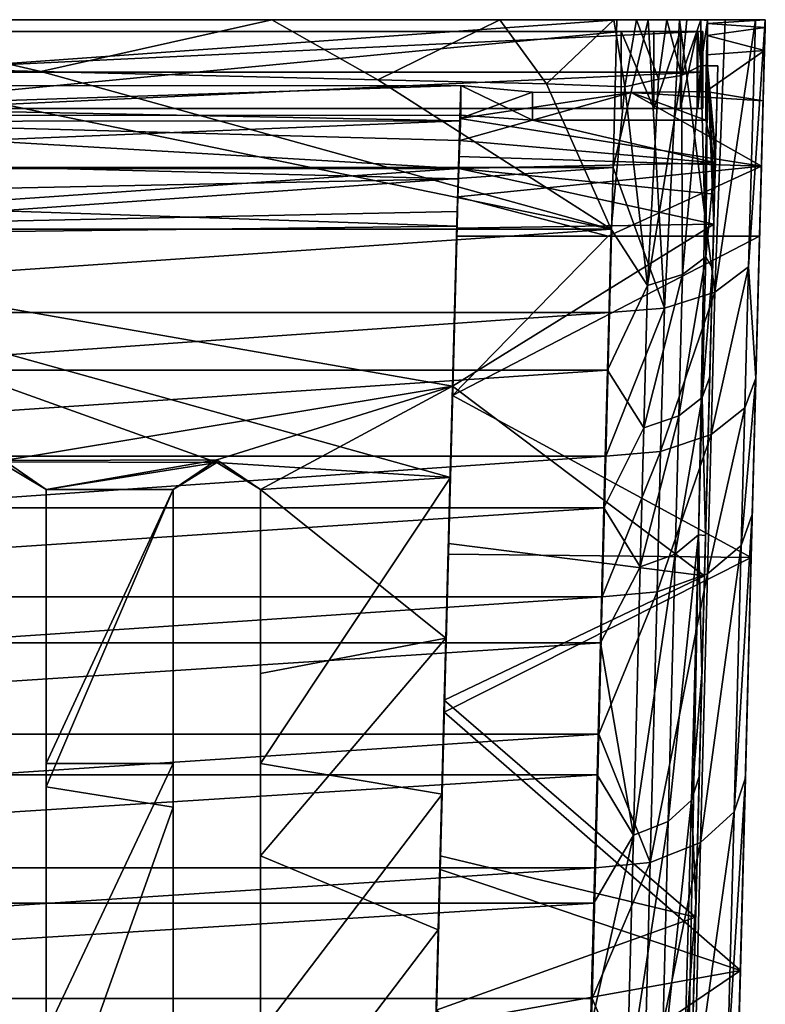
# Model space of a CAD drawing. Header units: inches. Extents: x -2.01 to 2.01, y -2.36 to 2.36.
# Tile 10 of 10: x 0.74 to 2.01, y 0.68 to 2.36. Entities that reach past the tile are written whole.
import ezdxf

# ---------------------------------------------------------------- set-up
doc = ezdxf.new("R2010")
doc.units = ezdxf.units.IN
doc.layers.get('0').update_dxf_attribs({"true_color": 0xc2ced6})

msp = doc.modelspace()

# ---------------------------------------------------------------- linework, layer by layer
for points in [[(-1.7535, 2.1098), (-1.7599, 2.3619), (1.7593, 2.3619), (-1.7535, 2.1098)], [(0.3934, 2.3619), (1.7593, 2.3619), (-1.7599, 2.3619), (0.3934, 2.3619)], [(1.7593, 2.3619), (1.7529, 2.1098), (-1.7535, 2.1098), (1.7593, 2.3619)], [(1.1707, 2.3619), (0.3934, 2.3619), (0.7768, 2.2737), (1.1707, 2.3619)], [(0.3934, 2.3619), (1.1707, 2.3619), (1.7593, 2.3619), (0.3934, 2.3619)], [(0.3934, 2.3619), (0.3934, 2.2831), (0.7768, 2.2737), (0.3934, 2.3619)], [(1.3517, 2.2595), (1.1707, 2.3619), (0.7768, 2.2737), (1.3517, 2.2595)], [(1.5594, 2.3619), (1.1707, 2.3619), (1.3517, 2.2595), (1.5594, 2.3619)], [(1.5594, 2.3619), (1.7593, 2.3619), (1.1707, 2.3619), (1.5594, 2.3619)], [(1.6392, 2.2524), (1.5594, 2.3619), (1.3517, 2.2595), (1.6392, 2.2524)], [(1.7537, 2.3619), (1.5594, 2.3619), (1.6392, 2.2524), (1.7537, 2.3619)], [(1.5594, 2.3619), (1.7537, 2.3619), (1.7593, 2.3619), (1.5594, 2.3619)], [(1.6392, 2.2524), (1.7729, 2.2475), (1.7537, 2.3619), (1.6392, 2.2524)], [(1.8124, 2.3619), (1.7529, 2.1098), (1.7593, 2.3619), (1.8124, 2.3619)], [(1.7529, 2.1098), (1.8124, 2.3619), (1.8401, 1.8696), (1.7529, 2.1098)], [(1.7593, 2.3619), (1.7537, 2.3619), (1.7928, 2.3619), (1.7593, 2.3619)], [(1.7537, 2.3619), (1.7729, 2.2475), (1.7928, 2.3619), (1.7537, 2.3619)], [(1.7928, 2.3619), (1.8124, 2.3619), (1.7593, 2.3619), (1.7928, 2.3619)], [(1.7928, 2.3619), (1.7729, 2.2475), (1.8299, 2.2603), (1.7928, 2.3619)], [(1.8124, 2.3619), (1.7928, 2.3619), (1.8444, 2.3619), (1.8124, 2.3619)], [(1.7928, 2.3619), (1.8299, 2.2603), (1.8444, 2.3619), (1.7928, 2.3619)], [(1.8444, 2.3619), (1.8661, 2.3619), (1.8124, 2.3619), (1.8444, 2.3619)], [(1.8661, 2.3619), (1.8401, 1.8696), (1.8124, 2.3619), (1.8661, 2.3619)], [(1.8444, 2.3619), (1.8299, 2.2603), (1.8691, 2.2669), (1.8444, 2.3619)], [(1.9263, 1.897), (1.8401, 1.8696), (1.8661, 2.3619), (1.9263, 1.897)], [(1.8661, 2.3619), (1.8444, 2.3619), (1.8784, 2.3619), (1.8661, 2.3619)], [(1.8444, 2.3619), (1.8691, 2.2669), (1.8784, 2.3619), (1.8444, 2.3619)], [(1.8784, 2.3619), (1.9439, 2.3619), (1.8661, 2.3619), (1.8784, 2.3619)], [(1.8661, 2.3619), (1.9439, 2.3619), (1.9263, 1.897), (1.8661, 2.3619)], [(1.8784, 2.3619), (1.8691, 2.2669), (1.9021, 2.3619), (1.8784, 2.3619)], [(1.8691, 2.2669), (1.9021, 2.2837), (1.9021, 2.3619), (1.8691, 2.2669)], [(1.9439, 2.3619), (1.8784, 2.3619), (1.9021, 2.3619), (1.9439, 2.3619)], [(2.0122, 2.3619), (1.9014, -1.8692), (1.9379, -0.4771), (2.0122, 2.3619)], [(2.0122, 2.3619), (1.9518, 0.0534), (1.9014, -1.8692), (2.0122, 2.3619)], [(1.9021, 2.3619), (1.9954, 2.3619), (1.9439, 2.3619), (1.9021, 2.3619)], [(1.9954, 2.3619), (1.9021, 2.3619), (2.0122, 2.3619), (1.9954, 2.3619)], [(2.0122, 2.3619), (1.9021, 2.3619), (1.9138, 2.3619), (2.0122, 2.3619)], [(1.9138, 2.3605), (1.9021, 2.3619), (1.9021, 2.2837), (1.9138, 2.3605)], [(1.9138, 2.3619), (1.9021, 2.3619), (1.9138, 2.3605), (1.9138, 2.3619)], [(1.9021, 2.2837), (1.9138, 2.2832), (1.9138, 2.3605), (1.9021, 2.2837)], [(1.9131, 2.3348), (2.0119, 2.3485), (1.9136, 2.3552), (1.9131, 2.3348)], [(1.9131, 2.3348), (1.9136, 2.3552), (1.9138, 2.2831), (1.9131, 2.3348)], [(2.0122, 2.3619), (1.9138, 2.3619), (1.9136, 2.3552), (2.0122, 2.3619)], [(1.9136, 2.3552), (2.0119, 2.3485), (2.0122, 2.3619), (1.9136, 2.3552)], [(1.9136, 2.3552), (1.9138, 2.3619), (1.9138, 2.2831), (1.9136, 2.3552)], [(1.9138, 2.3619), (2.0122, 2.3619), (2.0122, 2.3619), (1.9138, 2.3619)], [(1.9138, 2.3605), (1.9138, 2.2832), (1.9138, 2.3619), (1.9138, 2.3605)], [(1.9138, 2.2832), (1.9138, 2.2831), (1.9138, 2.3619), (1.9138, 2.2832)], [(1.9954, 2.3619), (1.9835, 1.9402), (1.9263, 1.897), (1.9954, 2.3619)], [(1.9954, 2.3619), (1.9263, 1.897), (1.9439, 2.3619), (1.9954, 2.3619)], [(1.9379, -0.4771), (1.9962, 1.7503), (2.0122, 2.3619), (1.9379, -0.4771)], [(1.9518, 0.0534), (2.0122, 2.3619), (1.9882, 1.4444), (1.9518, 0.0534)], [(1.9518, 0.0534), (2.0122, 2.3619), (2.0122, 2.3619), (1.9518, 0.0534)], [(1.9835, 1.9402), (2.0122, 2.3619), (1.9962, 1.7503), (1.9835, 1.9402)], [(1.9835, 1.9402), (1.9954, 2.3619), (2.0122, 2.3619), (1.9835, 1.9402)], [(1.9882, 1.4444), (2.0122, 2.3619), (2.0057, 2.1117), (1.9882, 1.4444)], [(2.0122, 2.3619), (2.0086, 2.2234), (2.0057, 2.1117), (2.0122, 2.3619)], [(2.0122, 2.3619), (2.0109, 2.3093), (2.0086, 2.2234), (2.0122, 2.3619)], [(2.0119, 2.3485), (2.0109, 2.3093), (2.0122, 2.3619), (2.0119, 2.3485)], [(1.9033, 2.3418), (-0.5086, 2.3418), (0.4477, 2.2721), (1.9033, 2.3418)], [(0.538, 2.3418), (-0.5086, 2.3418), (1.9033, 2.3418), (0.538, 2.3418)], [(0.1277, 2.3418), (1.085, 2.3418), (-0.2826, 2.3418), (0.1277, 2.3418)], [(0.3934, 2.3418), (-0.2826, 2.3418), (1.085, 2.3418), (0.3934, 2.3418)], [(1.3586, 2.3418), (1.085, 2.3418), (0.1277, 2.3418), (1.3586, 2.3418)], [(0.538, 2.3418), (0.1277, 2.3418), (1.3586, 2.3418), (0.538, 2.3418)], [(0.1277, 2.3418), (0.538, 2.3418), (1.3586, 2.3418), (0.1277, 2.3418)], [(1.3586, 2.3418), (1.3586, 2.3418), (0.1277, 2.3418), (1.3586, 2.3418)], [(1.3586, 2.3418), (0.1277, 2.3418), (0.538, 2.3418), (1.3586, 2.3418)], [(1.7662, 2.3418), (1.7662, 2.2104), (0.3934, 2.2104), (1.7662, 2.3418)], [(0.3934, 2.2104), (0.3934, 2.3418), (1.7662, 2.3418), (0.3934, 2.2104)], [(1.085, 2.3418), (0.3934, 2.3418), (0.3934, 2.3418), (1.085, 2.3418)], [(1.7662, 2.3418), (0.3934, 2.3418), (1.085, 2.3418), (1.7662, 2.3418)], [(1.9033, 2.2721), (1.9033, 2.3418), (0.4477, 2.2721), (1.9033, 2.2721)], [(1.3586, 2.3418), (1.3586, 2.3418), (0.538, 2.3418), (1.3586, 2.3418)], [(1.8974, 2.3418), (0.538, 2.3418), (1.9033, 2.3418), (1.8974, 2.3418)], [(1.3586, 2.3418), (0.538, 2.3418), (1.8974, 2.3418), (1.3586, 2.3418)], [(1.7662, 2.3418), (1.085, 2.3418), (1.9056, 2.3418), (1.7662, 2.3418)], [(1.8974, 2.3418), (1.085, 2.3418), (1.3586, 2.3418), (1.8974, 2.3418)], [(1.8974, 2.3418), (1.9056, 2.3418), (1.085, 2.3418), (1.8974, 2.3418)], [(1.3586, 2.3418), (1.8974, 2.3418), (1.3586, 2.3418), (1.3586, 2.3418)], [(1.3586, 2.3418), (1.3586, 2.3418), (1.8974, 2.3418), (1.3586, 2.3418)], [(1.7662, 2.3418), (1.8222, 2.3418), (1.8222, 2.2104), (1.7662, 2.3418)], [(1.8222, 2.2104), (1.7662, 2.2104), (1.7662, 2.3418), (1.8222, 2.2104)], [(1.8222, 2.3418), (1.7662, 2.3418), (1.9056, 2.3418), (1.8222, 2.3418)], [(1.8678, 2.3418), (1.8678, 2.2104), (1.8222, 2.2104), (1.8678, 2.3418)], [(1.8222, 2.2104), (1.8222, 2.3418), (1.8678, 2.3418), (1.8222, 2.2104)], [(1.8678, 2.3418), (1.8222, 2.3418), (1.9056, 2.3418), (1.8678, 2.3418)], [(1.8678, 2.2104), (1.8678, 2.3418), (1.8961, 2.3418), (1.8678, 2.2104)], [(1.8961, 2.3418), (1.8961, 2.2104), (1.8678, 2.2104), (1.8961, 2.3418)], [(1.8961, 2.3418), (1.8678, 2.3418), (1.9056, 2.3418), (1.8961, 2.3418)], [(1.9056, 2.2761), (1.8961, 2.3418), (1.9056, 2.3418), (1.9056, 2.2761)], [(1.8961, 2.2104), (1.8961, 2.3418), (1.9056, 2.2761), (1.8961, 2.2104)], [(1.8974, 2.2104), (1.9056, 2.2104), (1.9056, 2.3418), (1.8974, 2.2104)], [(1.9056, 2.3418), (1.8974, 2.3418), (1.8974, 2.2104), (1.9056, 2.3418)], [(1.8974, 2.3418), (1.9033, 2.3418), (1.9033, 2.2721), (1.8974, 2.3418)], [(1.9033, 2.2721), (1.8974, 2.2104), (1.8974, 2.3418), (1.9033, 2.2721)], [(2.0119, 2.3485), (1.9131, 2.3348), (2.0109, 2.3093), (2.0119, 2.3485)], [(1.9122, 2.3017), (2.0109, 2.3093), (1.9131, 2.3348), (1.9122, 2.3017)], [(1.9127, 2.2536), (1.9122, 2.3017), (1.9131, 2.3348), (1.9127, 2.2536)], [(1.9138, 2.2831), (1.9127, 2.2536), (1.9131, 2.3348), (1.9138, 2.2831)], [(1.9106, 2.2395), (2.0086, 2.2234), (2.0109, 2.3093), (1.9106, 2.2395)], [(2.0109, 2.3093), (1.9122, 2.3017), (1.9106, 2.2395), (2.0109, 2.3093)], [(1.9122, 2.3017), (1.9127, 2.2536), (1.9106, 2.1904), (1.9122, 2.3017)], [(1.9106, 2.1904), (1.9106, 2.2395), (1.9122, 2.3017), (1.9106, 2.1904)], [(-1.7498, 2.0045), (1.7492, 2.0045), (0.3934, 2.2831), (-1.7498, 2.0045)], [(0.7768, 2.2737), (0.3934, 2.2831), (1.7492, 2.0045), (0.7768, 2.2737)], [(0.5616, 2.2104), (1.9033, 2.2721), (0.4477, 2.2721), (0.5616, 2.2104)], [(0.5616, 2.2104), (1.9033, 2.2104), (1.9033, 2.2721), (0.5616, 2.2104)], [(1.7492, 2.0045), (1.3517, 2.2595), (0.7768, 2.2737), (1.7492, 2.0045)], [(1.9314, 2.2831), (1.8672, -0.1691), (1.9138, 2.2831), (1.9314, 2.2831)], [(1.8885, 0.6443), (1.8672, -0.1691), (1.9314, 2.2831), (1.8885, 0.6443)], [(1.9243, 2.0132), (1.9138, 2.2831), (1.8672, -0.1691), (1.9243, 2.0132)], [(1.9021, 2.2837), (1.8691, 2.2669), (1.8711, 1.9272), (1.9021, 2.2837)], [(1.9106, 1.9571), (1.9021, 2.2837), (1.8711, 1.9272), (1.9106, 1.9571)], [(1.8885, 0.6443), (1.9314, 2.2831), (1.9104, 1.482), (1.8885, 0.6443)], [(1.9056, 2.2761), (1.9056, 2.2104), (1.8961, 2.2104), (1.9056, 2.2761)], [(1.8974, 2.2104), (1.9033, 2.2721), (1.9033, 2.2104), (1.8974, 2.2104)], [(1.9138, 2.2832), (1.9021, 2.2837), (1.9106, 1.9571), (1.9138, 2.2832)], [(1.9104, 1.482), (1.9314, 2.2831), (1.9223, 1.9373), (1.9104, 1.482)], [(1.9106, 1.9571), (1.9275, 2.1359), (1.9138, 2.2832), (1.9106, 1.9571)], [(1.9127, 2.2536), (1.9138, 2.2831), (1.9106, 2.1904), (1.9127, 2.2536)], [(1.9271, 2.1174), (1.9106, 2.1904), (1.9138, 2.2831), (1.9271, 2.1174)], [(1.9314, 2.2831), (1.9138, 2.2831), (1.9138, 2.2832), (1.9314, 2.2831)], [(1.9275, 2.1359), (1.9314, 2.2831), (1.9138, 2.2832), (1.9275, 2.1359)], [(1.9138, 2.2831), (1.9257, 2.0643), (1.9271, 2.1174), (1.9138, 2.2831)], [(1.9138, 2.2831), (1.9243, 2.0132), (1.9257, 2.0643), (1.9138, 2.2831)], [(1.9314, 2.2831), (1.9275, 2.1359), (1.9223, 1.9373), (1.9314, 2.2831)], [(1.7492, 2.0045), (1.6392, 2.2524), (1.3517, 2.2595), (1.7492, 2.0045)], [(1.6392, 2.2524), (1.7492, 2.0045), (1.7729, 2.2475), (1.6392, 2.2524)], [(1.8299, 2.2603), (1.7729, 2.2475), (1.8114, 1.9082), (1.8299, 2.2603)], [(1.8114, 1.9082), (1.8691, 2.2669), (1.8299, 2.2603), (1.8114, 1.9082)], [(1.8691, 2.2669), (1.8114, 1.9082), (1.8711, 1.9272), (1.8691, 2.2669)], [(1.4929, 2.2494), (-1.4934, 2.2492), (1.4913, 2.1896), (1.4929, 2.2494)], [(-1.4934, 2.2492), (1.4929, 2.2494), (-0.0573, 2.1984), (-1.4934, 2.2492)], [(1.4913, 2.1896), (-1.4934, 2.2492), (-1.4917, 2.1872), (1.4913, 2.1896)], [(1.4928, 2.1988), (-0.0573, 2.1984), (1.4929, 2.2494), (1.4928, 2.1988)], [(1.4929, 2.2494), (1.4913, 2.1896), (1.4913, 2.156), (1.4929, 2.2494)], [(1.4913, 2.156), (1.4928, 2.1988), (1.4929, 2.2494), (1.4913, 2.156)], [(1.615, 2.238), (1.4928, 2.2494), (1.4914, 2.1931), (1.615, 2.238)], [(1.4914, 2.1931), (1.4928, 2.2494), (1.4928, 2.1988), (1.4914, 2.1931)], [(1.4914, 2.1931), (1.7835, 2.2377), (1.615, 2.238), (1.4914, 2.1931)], [(1.7835, 2.2377), (1.4914, 2.1931), (2.0057, 2.1117), (1.7835, 2.2377)], [(1.615, 2.1905), (1.4928, 2.1988), (1.4928, 2.2494), (1.615, 2.1905)], [(1.4928, 2.2494), (1.615, 2.238), (1.615, 2.1905), (1.4928, 2.2494)], [(1.7835, 2.2377), (1.615, 2.1905), (1.615, 2.238), (1.7835, 2.2377)], [(1.615, 2.1905), (1.7835, 2.2377), (1.9106, 2.1904), (1.615, 2.1905)], [(1.8114, 1.9082), (1.7729, 2.2475), (1.7492, 2.0045), (1.8114, 1.9082)], [(1.9106, 2.2395), (1.7835, 2.2377), (2.0086, 2.2234), (1.9106, 2.2395)], [(1.9106, 2.1904), (1.7835, 2.2377), (1.9106, 2.2395), (1.9106, 2.1904)], [(2.0086, 2.2234), (1.7835, 2.2377), (2.0057, 2.1117), (2.0086, 2.2234)], [(1.085, 2.2104), (-0.4193, 2.2104), (0.538, 2.2104), (1.085, 2.2104)], [(-0.4193, 2.2104), (1.085, 2.2104), (0.8115, 2.2104), (-0.4193, 2.2104)], [(0.8115, 2.2104), (-0.009, 2.2104), (-0.4193, 2.2104), (0.8115, 2.2104)], [(0.4012, 2.2104), (-0.009, 2.2104), (0.8115, 2.2104), (0.4012, 2.2104)], [(1.7662, 2.2104), (0.538, 2.2104), (0.3934, 2.2104), (1.7662, 2.2104)], [(1.3586, 2.2104), (0.4012, 2.2104), (0.8115, 2.2104), (1.3586, 2.2104)], [(0.4012, 2.2104), (1.8974, 2.2104), (1.9033, 2.2104), (0.4012, 2.2104)], [(1.9033, 2.2104), (0.5616, 2.2104), (0.4012, 2.2104), (1.9033, 2.2104)], [(1.3586, 2.2104), (1.8974, 2.2104), (0.4012, 2.2104), (1.3586, 2.2104)], [(1.3586, 2.2104), (0.538, 2.2104), (0.538, 2.2104), (1.3586, 2.2104)], [(1.3586, 2.2104), (0.538, 2.2104), (1.7662, 2.2104), (1.3586, 2.2104)], [(1.085, 2.2104), (0.538, 2.2104), (1.3586, 2.2104), (1.085, 2.2104)], [(1.3586, 2.2104), (0.8115, 2.2104), (1.085, 2.2104), (1.3586, 2.2104)], [(0.8115, 2.2104), (1.3586, 2.2104), (1.3586, 2.2104), (0.8115, 2.2104)], [(1.8974, 2.2104), (1.085, 2.2104), (1.3586, 2.2104), (1.8974, 2.2104)], [(1.085, 2.2104), (1.8974, 2.2104), (1.3586, 2.2104), (1.085, 2.2104)], [(1.7662, 2.2104), (1.9056, 2.2104), (1.3586, 2.2104), (1.7662, 2.2104)], [(1.3586, 2.2104), (1.3586, 2.2104), (1.8974, 2.2104), (1.3586, 2.2104)], [(1.8974, 2.2104), (1.3586, 2.2104), (1.9056, 2.2104), (1.8974, 2.2104)], [(1.8222, 2.2104), (1.9056, 2.2104), (1.7662, 2.2104), (1.8222, 2.2104)], [(1.8678, 2.2104), (1.9056, 2.2104), (1.8222, 2.2104), (1.8678, 2.2104)], [(1.8961, 2.2104), (1.9056, 2.2104), (1.8678, 2.2104), (1.8961, 2.2104)], [(-1.4917, 2.1872), (-0.0003, 2.1285), (1.4913, 2.1896), (-1.4917, 2.1872)], [(-1.4902, 2.1081), (-0.0573, 2.1984), (1.4897, 2.1081), (-1.4902, 2.1081)], [(-0.0573, 2.1984), (1.4928, 2.1988), (1.4913, 2.156), (-0.0573, 2.1984)], [(1.4897, 2.1081), (-0.0573, 2.1984), (1.4913, 2.156), (1.4897, 2.1081)], [(1.4887, 2.0903), (1.4913, 2.1896), (-0.0003, 2.1285), (1.4887, 2.0903)], [(1.4887, 2.0903), (1.4897, 2.1081), (1.4913, 2.1896), (1.4887, 2.0903)], [(2.0057, 2.1117), (1.4914, 2.1931), (1.4897, 2.1285), (2.0057, 2.1117)], [(1.4897, 2.1285), (1.4914, 2.1931), (1.4913, 2.156), (1.4897, 2.1285)], [(1.4897, 2.1081), (1.4913, 2.156), (1.4913, 2.1896), (1.4897, 2.1081)], [(1.4928, 2.1988), (1.4913, 2.156), (1.4914, 2.1931), (1.4928, 2.1988)], [(1.4913, 2.156), (1.4928, 2.1988), (1.615, 2.1905), (1.4913, 2.156)], [(1.9271, 2.1174), (1.4913, 2.156), (1.615, 2.1905), (1.9271, 2.1174)], [(1.9271, 2.1174), (1.615, 2.1905), (1.9106, 2.1904), (1.9271, 2.1174)], [(1.4913, 2.156), (1.4897, 2.1081), (1.4897, 2.1285), (1.4913, 2.156)], [(1.4897, 2.1081), (1.4913, 2.156), (1.9271, 2.1174), (1.4897, 2.1081)], [(1.9223, 1.9373), (1.9275, 2.1359), (1.9106, 1.9571), (1.9223, 1.9373)], [(1.4887, 2.0903), (-0.0003, 2.1285), (-0.0003, 2.0599), (1.4887, 2.0903)], [(1.4879, 2.0599), (2.0057, 2.1117), (1.4897, 2.1285), (1.4879, 2.0599)], [(1.4897, 2.1081), (1.4879, 2.0599), (1.4897, 2.1285), (1.4897, 2.1081)], [(1.9257, 2.0643), (1.4897, 2.1081), (1.9271, 2.1174), (1.9257, 2.0643)], [(-1.7472, 1.8623), (-1.7535, 2.1098), (1.7529, 2.1098), (-1.7472, 1.8623)], [(1.7529, 2.1098), (1.7466, 1.8623), (-1.7472, 1.8623), (1.7529, 2.1098)], [(1.4897, 2.1081), (-0.0398, 2.0022), (-1.4902, 2.1081), (1.4897, 2.1081)], [(-0.0398, 2.0022), (1.4897, 2.1081), (1.487, 2.0346), (-0.0398, 2.0022)], [(1.4861, 2.006), (1.4879, 2.0599), (1.4897, 2.1081), (1.4861, 2.006)], [(1.9243, 2.0132), (1.4861, 2.006), (1.4897, 2.1081), (1.9243, 2.0132)], [(1.487, 2.0346), (1.4897, 2.1081), (1.4887, 2.0903), (1.487, 2.0346)], [(1.7443, 1.9923), (2.0057, 2.1117), (1.4879, 2.0599), (1.7443, 1.9923)], [(1.4897, 2.1081), (1.9257, 2.0643), (1.9243, 2.0132), (1.4897, 2.1081)], [(2.0026, 1.9923), (2.0057, 2.1117), (1.7443, 1.9923), (2.0026, 1.9923)], [(1.8401, 1.8696), (1.7466, 1.8623), (1.7529, 2.1098), (1.8401, 1.8696)], [(2.0026, 1.9923), (1.9882, 1.4444), (2.0057, 2.1117), (2.0026, 1.9923)], [(-0.0003, 2.0599), (1.4866, 2.0093), (1.4887, 2.0903), (-0.0003, 2.0599)], [(1.4887, 2.0903), (1.4866, 2.0093), (1.487, 2.0346), (1.4887, 2.0903)], [(1.4866, 2.0093), (-0.0003, 2.0599), (0, 1.9922), (1.4866, 2.0093)], [(1.7443, 1.9923), (1.4879, 2.0599), (1.4861, 1.9923), (1.7443, 1.9923)], [(1.4861, 1.9923), (1.4879, 2.0599), (1.4861, 2.006), (1.4861, 1.9923)], [(-0.0398, 2.0022), (1.487, 2.0346), (1.479, 1.7367), (-0.0398, 2.0022)], [(1.479, 1.7367), (1.487, 2.0346), (1.4866, 2.0093), (1.479, 1.7367)], [(1.7492, 2.0045), (-1.7498, 2.0045), (-1.7436, 1.7641), (1.7492, 2.0045)], [(-1.7436, 1.7641), (1.7431, 1.7641), (1.7492, 2.0045), (-1.7436, 1.7641)], [(1.479, 1.7367), (0.7141, 1.6096), (-0.0398, 2.0022), (1.479, 1.7367)], [(1.4753, 1.5809), (1.4866, 2.0093), (0, 1.9922), (1.4753, 1.5809)], [(1.479, 1.7367), (1.4866, 2.0093), (1.4753, 1.5809), (1.479, 1.7367)], [(1.479, 1.7367), (1.9243, 2.0132), (1.9086, 1.413), (1.479, 1.7367)], [(1.4861, 2.006), (1.9243, 2.0132), (1.479, 1.7367), (1.4861, 2.006)], [(1.4861, 1.9923), (1.4861, 2.006), (1.479, 1.7367), (1.4861, 1.9923)], [(1.7492, 2.0045), (1.7431, 1.7641), (1.8114, 1.9082), (1.7492, 2.0045)], [(1.8672, -0.1691), (1.9086, 1.413), (1.9243, 2.0132), (1.8672, -0.1691)], [(1.077, 1.6062), (0, 1.9922), (0.7064, 1.6076), (1.077, 1.6062)], [(1.077, 1.6062), (1.4753, 1.5809), (0, 1.9922), (1.077, 1.6062)], [(1.7443, 1.9923), (1.4861, 1.9923), (1.479, 1.7206), (1.7443, 1.9923)], [(1.479, 1.7206), (1.9882, 1.4444), (2.0026, 1.9923), (1.479, 1.7206)], [(2.0026, 1.9923), (1.7443, 1.9923), (1.479, 1.7206), (2.0026, 1.9923)], [(1.479, 1.7367), (1.479, 1.7206), (1.4861, 1.9923), (1.479, 1.7367)], [(1.9106, 1.9571), (1.8711, 1.9272), (1.8648, 1.6858), (1.9106, 1.9571)], [(1.8648, 1.6858), (1.9044, 1.7174), (1.9106, 1.9571), (1.8648, 1.6858)], [(1.9044, 1.7174), (1.9223, 1.9373), (1.9106, 1.9571), (1.9044, 1.7174)], [(1.9175, 1.7524), (1.9223, 1.9373), (1.9044, 1.7174), (1.9175, 1.7524)], [(1.9104, 1.482), (1.9223, 1.9373), (1.9175, 1.7524), (1.9104, 1.482)], [(1.92, 1.6541), (1.9263, 1.897), (1.9835, 1.9402), (1.92, 1.6541)], [(1.9835, 1.9402), (1.9772, 1.6997), (1.92, 1.6541), (1.9835, 1.9402)], [(1.9962, 1.7503), (1.9772, 1.6997), (1.9835, 1.9402), (1.9962, 1.7503)], [(1.8711, 1.9272), (1.8114, 1.9082), (1.8051, 1.6657), (1.8711, 1.9272)], [(1.8051, 1.6657), (1.8648, 1.6858), (1.8711, 1.9272), (1.8051, 1.6657)], [(1.8051, 1.6657), (1.8114, 1.9082), (1.7431, 1.7641), (1.8051, 1.6657)], [(1.8338, 1.6251), (1.8401, 1.8696), (1.9263, 1.897), (1.8338, 1.6251)], [(1.9263, 1.897), (1.92, 1.6541), (1.8338, 1.6251), (1.9263, 1.897)], [(1.8401, 1.8696), (1.8338, 1.6251), (1.7404, 1.6172), (1.8401, 1.8696)], [(1.7404, 1.6172), (1.7466, 1.8623), (1.8401, 1.8696), (1.7404, 1.6172)], [(-1.741, 1.6172), (-1.7472, 1.8623), (1.7466, 1.8623), (-1.741, 1.6172)], [(1.7466, 1.8623), (1.7404, 1.6172), (-1.741, 1.6172), (1.7466, 1.8623)], [(1.7431, 1.7641), (-1.7436, 1.7641), (-1.7376, 1.5287), (1.7431, 1.7641)], [(-1.7376, 1.5287), (1.737, 1.5287), (1.7431, 1.7641), (-1.7376, 1.5287)], [(1.737, 1.5287), (1.8051, 1.6657), (1.7431, 1.7641), (1.737, 1.5287)], [(1.9104, 1.482), (1.9175, 1.7524), (1.9044, 1.7174), (1.9104, 1.482)], [(1.9962, 1.7503), (1.9379, -0.4771), (1.9901, 1.5175), (1.9962, 1.7503)], [(1.9962, 1.7503), (1.9901, 1.5175), (1.9711, 1.4644), (1.9962, 1.7503)], [(1.9711, 1.4644), (1.9772, 1.6997), (1.9962, 1.7503), (1.9711, 1.4644)], [(0.7141, 1.6096), (1.479, 1.7367), (1.077, 1.6111), (0.7141, 1.6096)], [(1.479, 1.7367), (1.1516, 1.5601), (1.077, 1.6111), (1.479, 1.7367)], [(1.479, 1.7367), (1.4676, 1.3063), (1.1516, 1.5601), (1.479, 1.7367)], [(1.479, 1.7367), (1.4753, 1.5809), (1.4676, 1.3063), (1.479, 1.7367)], [(1.479, 1.7367), (1.9086, 1.413), (1.4719, 1.4682), (1.479, 1.7367)], [(1.479, 1.7206), (1.479, 1.7367), (1.4719, 1.4682), (1.479, 1.7206)], [(1.4719, 1.4497), (1.9882, 1.4444), (1.479, 1.7206), (1.4719, 1.4497)], [(1.4719, 1.4682), (1.4719, 1.4497), (1.479, 1.7206), (1.4719, 1.4682)], [(1.9044, 1.7174), (1.8648, 1.6858), (1.8586, 1.4496), (1.9044, 1.7174)], [(1.8586, 1.4496), (1.8982, 1.4828), (1.9044, 1.7174), (1.8586, 1.4496)], [(1.9044, 1.7174), (1.8982, 1.4828), (1.9104, 1.482), (1.9044, 1.7174)], [(1.9139, 1.4164), (1.92, 1.6541), (1.9772, 1.6997), (1.9139, 1.4164)], [(1.9772, 1.6997), (1.9711, 1.4644), (1.9139, 1.4164), (1.9772, 1.6997)], [(1.8648, 1.6858), (1.8051, 1.6657), (1.799, 1.4284), (1.8648, 1.6858)], [(1.799, 1.4284), (1.8586, 1.4496), (1.8648, 1.6858), (1.799, 1.4284)], [(1.8051, 1.6657), (1.737, 1.5287), (1.799, 1.4284), (1.8051, 1.6657)], [(1.8277, 1.3858), (1.8338, 1.6251), (1.92, 1.6541), (1.8277, 1.3858)], [(1.92, 1.6541), (1.9139, 1.4164), (1.8277, 1.3858), (1.92, 1.6541)], [(-1.7349, 1.3773), (-1.741, 1.6172), (1.7404, 1.6172), (-1.7349, 1.3773)], [(1.7404, 1.6172), (1.7343, 1.3773), (-1.7349, 1.3773), (1.7404, 1.6172)], [(1.8338, 1.6251), (1.8277, 1.3858), (1.7343, 1.3773), (1.8338, 1.6251)], [(1.7343, 1.3773), (1.7404, 1.6172), (1.8338, 1.6251), (1.7343, 1.3773)], [(0.786, 1.5601), (0.7064, 1.6076), (0.7141, 1.6096), (0.786, 1.5601)], [(1.077, 1.6062), (0.7064, 1.6076), (0.786, 1.5601), (1.077, 1.6062)], [(1.077, 1.6111), (0.786, 1.5601), (0.7141, 1.6096), (1.077, 1.6111)], [(0.786, 1.5601), (0.7141, 1.6096), (0.786, 1.5601), (0.786, 1.5601)], [(1.077, 1.6111), (1.0024, 1.5601), (0.786, 1.5601), (1.077, 1.6111)], [(1.0024, 1.5601), (1.077, 1.6062), (0.786, 1.5601), (1.0024, 1.5601)], [(1.0024, 1.5601), (1.0024, 1.5601), (1.077, 1.6111), (1.0024, 1.5601)], [(1.077, 1.6111), (1.077, 1.6062), (1.0024, 1.5601), (1.077, 1.6111)], [(1.1516, 1.5601), (1.077, 1.6062), (1.077, 1.6111), (1.1516, 1.5601)], [(1.077, 1.6111), (1.1516, 1.5601), (1.1516, 1.5601), (1.077, 1.6111)], [(1.1516, 1.5601), (1.4753, 1.5809), (1.077, 1.6062), (1.1516, 1.5601)], [(1.4753, 1.5809), (1.1516, 1.5601), (1.1516, 1.0924), (1.4753, 1.5809)], [(1.1516, 1.0924), (1.4612, 1.0406), (1.4753, 1.5809), (1.1516, 1.0924)], [(1.4676, 1.3063), (1.4753, 1.5809), (1.4612, 1.0406), (1.4676, 1.3063)], [(0.786, 1.0529), (0.786, 1.5601), (1.0024, 1.5601), (0.786, 1.0529)], [(1.0024, 1.5601), (1.0024, 1.0181), (0.786, 1.0529), (1.0024, 1.5601)], [(0.786, 1.0924), (1.0024, 1.0924), (1.0024, 1.5601), (0.786, 1.0924)], [(1.0024, 1.5601), (0.786, 1.5601), (0.786, 1.0924), (1.0024, 1.5601)], [(0.786, 1.5601), (0.786, 1.5601), (0.786, 1.0529), (0.786, 1.5601)], [(0.786, 1.0529), (0.786, 1.0924), (0.786, 1.5601), (0.786, 1.0529)], [(1.0024, 1.5601), (1.0024, 1.0924), (1.0024, 1.5601), (1.0024, 1.5601)], [(1.0024, 1.0181), (1.0024, 1.5601), (1.0024, 1.0924), (1.0024, 1.0181)], [(1.1516, 1.2461), (1.1516, 1.5601), (1.4676, 1.3063), (1.1516, 1.2461)], [(1.1516, 1.5601), (1.1516, 1.2461), (1.1516, 1.0924), (1.1516, 1.5601)], [(1.1516, 1.5601), (1.1516, 1.5601), (1.1516, 1.0924), (1.1516, 1.5601)], [(1.737, 1.5287), (-1.7376, 1.5287), (-1.7317, 1.2983), (1.737, 1.5287)], [(-1.7317, 1.2983), (1.7311, 1.2983), (1.737, 1.5287), (-1.7317, 1.2983)], [(1.799, 1.4284), (1.737, 1.5287), (1.7311, 1.2983), (1.799, 1.4284)], [(1.9901, 1.5175), (1.9379, -0.4771), (1.9784, 1.0682), (1.9901, 1.5175)], [(1.9901, 1.5175), (1.9784, 1.0682), (1.9592, 1.0101), (1.9901, 1.5175)], [(1.9592, 1.0101), (1.9711, 1.4644), (1.9901, 1.5175), (1.9592, 1.0101)], [(1.8982, 1.4828), (1.8586, 1.4496), (1.8468, 0.9937), (1.8982, 1.4828)], [(1.8468, 0.9937), (1.8864, 1.0301), (1.8982, 1.4828), (1.8468, 0.9937)], [(1.9042, 1.2458), (1.8982, 1.4828), (1.8864, 1.0301), (1.9042, 1.2458)], [(1.8885, 0.6443), (1.9104, 1.482), (1.8996, 1.0703), (1.8885, 0.6443)], [(1.8982, 1.4828), (1.9042, 1.2458), (1.9104, 1.482), (1.8982, 1.4828)], [(1.8996, 1.0703), (1.9104, 1.482), (1.9042, 1.2458), (1.8996, 1.0703)], [(1.4719, 1.4682), (1.9086, 1.413), (1.4648, 1.2009), (1.4719, 1.4682)], [(1.4719, 1.4497), (1.4719, 1.4682), (1.4648, 1.2009), (1.4719, 1.4497)], [(1.902, 0.9576), (1.9139, 1.4164), (1.9711, 1.4644), (1.902, 0.9576)], [(1.9711, 1.4644), (1.9592, 1.0101), (1.902, 0.9576), (1.9711, 1.4644)], [(1.4719, 1.4497), (1.4648, 1.18), (1.9882, 1.4444), (1.4719, 1.4497)], [(1.4648, 1.2009), (1.4648, 1.18), (1.4719, 1.4497), (1.4648, 1.2009)], [(1.8586, 1.4496), (1.799, 1.4284), (1.7872, 0.9704), (1.8586, 1.4496)], [(1.7872, 0.9704), (1.8468, 0.9937), (1.8586, 1.4496), (1.7872, 0.9704)], [(1.9882, 1.4444), (1.4648, 1.18), (1.9697, 0.7392), (1.9882, 1.4444)], [(1.799, 1.4284), (1.7311, 1.2983), (1.7872, 0.9704), (1.799, 1.4284)], [(1.9882, 1.4444), (1.9697, 0.7392), (1.9518, 0.0534), (1.9882, 1.4444)], [(1.9086, 1.413), (1.8934, 0.8305), (1.4648, 1.2009), (1.9086, 1.413)], [(1.8159, 0.924), (1.8277, 1.3858), (1.9139, 1.4164), (1.8159, 0.924)], [(1.9139, 1.4164), (1.902, 0.9576), (1.8159, 0.924), (1.9139, 1.4164)], [(1.9086, 1.413), (1.8672, -0.1691), (1.8934, 0.8305), (1.9086, 1.413)], [(1.8277, 1.3858), (1.7283, 1.143), (1.7343, 1.3773), (1.8277, 1.3858)], [(1.8277, 1.3858), (1.8159, 0.924), (1.7283, 1.143), (1.8277, 1.3858)], [(-1.7289, 1.143), (-1.7349, 1.3773), (1.7343, 1.3773), (-1.7289, 1.143)], [(1.7343, 1.3773), (1.7283, 1.143), (-1.7289, 1.143), (1.7343, 1.3773)], [(1.7311, 1.2983), (-1.7317, 1.2983), (-1.7259, 1.0734), (1.7311, 1.2983)], [(-1.7259, 1.0734), (1.7254, 1.0734), (1.7311, 1.2983), (-1.7259, 1.0734)], [(1.1516, 0.9353), (1.1516, 1.2461), (1.4676, 1.3063), (1.1516, 0.9353)], [(1.4545, 0.8086), (1.1516, 0.9353), (1.4676, 1.3063), (1.4545, 0.8086)], [(1.4612, 1.0406), (1.4545, 0.8086), (1.4676, 1.3063), (1.4612, 1.0406)], [(1.7254, 1.0734), (1.7872, 0.9704), (1.7311, 1.2983), (1.7254, 1.0734)], [(1.1516, 0.9353), (1.1516, 1.0924), (1.1516, 1.2461), (1.1516, 0.9353)], [(1.9042, 1.2458), (1.8864, 1.0301), (1.8996, 1.0703), (1.9042, 1.2458)], [(1.8934, 0.8305), (1.4578, 0.9353), (1.4648, 1.2009), (1.8934, 0.8305)], [(1.4648, 1.18), (1.4648, 1.2009), (1.4578, 0.9353), (1.4648, 1.18)], [(1.4648, 1.18), (1.4578, 0.912), (1.9697, 0.7392), (1.4648, 1.18)], [(1.4578, 0.9353), (1.4578, 0.912), (1.4648, 1.18), (1.4578, 0.9353)], [(-1.7231, 0.9144), (-1.7289, 1.143), (1.7283, 1.143), (-1.7231, 0.9144)], [(1.7283, 1.143), (1.7225, 0.9144), (-1.7231, 0.9144), (1.7283, 1.143)], [(1.7225, 0.9144), (1.7283, 1.143), (1.8159, 0.924), (1.7225, 0.9144)], [(1.0024, 1.0924), (0.786, 1.0924), (0.786, 0.633), (1.0024, 1.0924)], [(0.786, 0.633), (1.0024, 0.633), (1.0024, 1.0924), (0.786, 0.633)], [(0.786, 1.0924), (0.786, 1.0529), (0.786, 0.633), (0.786, 1.0924)], [(1.0024, 1.0924), (1.0024, 0.633), (1.0024, 1.0181), (1.0024, 1.0924)], [(1.4612, 1.0406), (1.1516, 1.0924), (1.1516, 0.633), (1.4612, 1.0406)], [(1.1516, 1.0924), (1.1516, 0.9353), (1.1516, 0.633), (1.1516, 1.0924)], [(1.7254, 1.0734), (-1.7259, 1.0734), (-1.7203, 0.8541), (1.7254, 1.0734)], [(-1.7203, 0.8541), (1.7197, 0.8541), (1.7254, 1.0734), (-1.7203, 0.8541)], [(1.7872, 0.9704), (1.7254, 1.0734), (1.7197, 0.8541), (1.7872, 0.9704)], [(1.894, 0.8543), (1.8996, 1.0703), (1.8864, 1.0301), (1.894, 0.8543)], [(1.894, 0.8543), (1.8885, 0.6443), (1.8996, 1.0703), (1.894, 0.8543)], [(1.9784, 1.0682), (1.9379, -0.4771), (1.9672, 0.6422), (1.9784, 1.0682)], [(1.9784, 1.0682), (1.9672, 0.6422), (1.948, 0.5796), (1.9784, 1.0682)], [(1.948, 0.5796), (1.9592, 1.0101), (1.9784, 1.0682), (1.948, 0.5796)], [(1.0024, 1.0181), (0.786, 0.41), (0.786, 1.0529), (1.0024, 1.0181)], [(0.786, 0.633), (0.786, 1.0529), (0.786, 0.41), (0.786, 0.633)], [(1.1516, 0.633), (1.4509, 0.646), (1.4612, 1.0406), (1.1516, 0.633)], [(1.4545, 0.8086), (1.4612, 1.0406), (1.4509, 0.646), (1.4545, 0.8086)], [(1.8864, 1.0301), (1.8468, 0.9937), (1.8356, 0.5616), (1.8864, 1.0301)], [(1.8356, 0.5616), (1.8752, 0.6009), (1.8864, 1.0301), (1.8356, 0.5616)], [(1.8864, 1.0301), (1.8752, 0.6009), (1.894, 0.8543), (1.8864, 1.0301)], [(1.0024, 1.0181), (1.0024, 0.41), (0.786, 0.41), (1.0024, 1.0181)], [(1.0024, 0.41), (1.0024, 1.0181), (1.0024, 0.633), (1.0024, 0.41)], [(1.8907, 0.5227), (1.902, 0.9576), (1.9592, 1.0101), (1.8907, 0.5227)], [(1.9592, 1.0101), (1.948, 0.5796), (1.8907, 0.5227), (1.9592, 1.0101)], [(1.8468, 0.9937), (1.7872, 0.9704), (1.776, 0.5363), (1.8468, 0.9937)], [(1.776, 0.5363), (1.8356, 0.5616), (1.8468, 0.9937), (1.776, 0.5363)], [(1.776, 0.5363), (1.7872, 0.9704), (1.7143, 0.6406), (1.776, 0.5363)], [(1.7197, 0.8541), (1.7143, 0.6406), (1.7872, 0.9704), (1.7197, 0.8541)], [(1.8046, 0.4862), (1.8159, 0.924), (1.902, 0.9576), (1.8046, 0.4862)], [(1.902, 0.9576), (1.8907, 0.5227), (1.8046, 0.4862), (1.902, 0.9576)], [(1.1516, 0.41), (1.1516, 0.9353), (1.4545, 0.8086), (1.1516, 0.41)], [(1.1516, 0.633), (1.1516, 0.9353), (1.1516, 0.41), (1.1516, 0.633)], [(1.4509, 0.6717), (1.4578, 0.9353), (1.8934, 0.8305), (1.4509, 0.6717)], [(1.4578, 0.912), (1.4578, 0.9353), (1.4509, 0.6717), (1.4578, 0.912)], [(-1.7174, 0.6919), (-1.7231, 0.9144), (1.7225, 0.9144), (-1.7174, 0.6919)], [(1.7225, 0.9144), (1.7169, 0.6919), (-1.7174, 0.6919), (1.7225, 0.9144)], [(1.9697, 0.7392), (1.4578, 0.912), (1.4509, 0.646), (1.9697, 0.7392)], [(1.4509, 0.6717), (1.4509, 0.646), (1.4578, 0.912), (1.4509, 0.6717)], [(1.8159, 0.924), (1.7169, 0.6919), (1.7225, 0.9144), (1.8159, 0.924)], [(1.7169, 0.6919), (1.8159, 0.924), (1.8046, 0.4862), (1.7169, 0.6919)], [(1.7197, 0.8541), (-1.7203, 0.8541), (-1.7148, 0.6406), (1.7197, 0.8541)], [(-1.7148, 0.6406), (1.7143, 0.6406), (1.7197, 0.8541), (-1.7148, 0.6406)], [(1.8752, 0.6009), (1.8885, 0.6443), (1.894, 0.8543), (1.8752, 0.6009)], [(1.4509, 0.6717), (1.8934, 0.8305), (1.8801, 0.325), (1.4509, 0.6717)], [(1.8934, 0.8305), (1.8672, -0.1691), (1.8801, 0.325), (1.8934, 0.8305)], [(1.1516, 0.41), (1.4545, 0.8086), (1.444, 0.4105), (1.1516, 0.41)], [(1.4545, 0.8086), (1.4509, 0.646), (1.444, 0.4105), (1.4545, 0.8086)], [(1.444, 0.3825), (1.9697, 0.7392), (1.4509, 0.646), (1.444, 0.3825)], [(1.9697, 0.7392), (1.444, 0.3825), (1.9518, 0.0534), (1.9697, 0.7392)], [(-1.7174, 0.6919), (1.7169, 0.6919), (1.7114, 0.4756), (-1.7174, 0.6919)], [(1.8046, 0.4862), (1.7114, 0.4756), (1.7169, 0.6919), (1.8046, 0.4862)]]:
    msp.add_lwpolyline(points)

doc.saveas('drawing.dxf')
